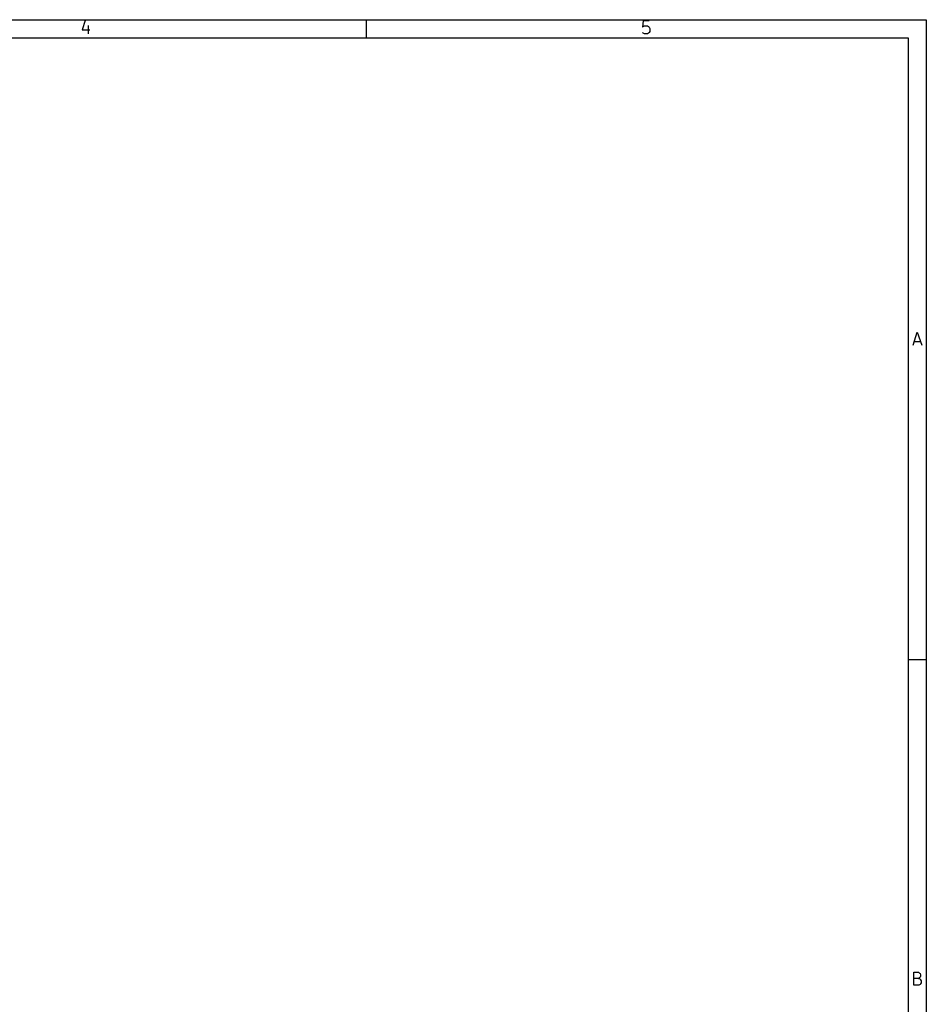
# Model space of a CAD drawing. Extents: x 4000 to 113000, y 4000 to 78670.
# Tile 9 of 9: x 77726 to 113000, y 40383 to 78670. Entities that reach past the tile are written whole.
import ezdxf

# ---------------------------------------------------------------- set-up
doc = ezdxf.new("R2010")
doc.units = 0
doc.layers.add('BLACK', color=1, linetype='CONTINUOUS')

msp = doc.modelspace()

# ---------------------------------------------------------------- linework, layer by layer
at = {"layer": 'BLACK'}
for p, q in [((4000, 78670), (113000, 78670)), ((80270, 78640), (80160, 78280)), ((91200, 78670), (91200, 77970)), ((101980, 78620), (101960, 78380)), ((102220, 78620), (101980, 78620)), ((113000, 78670), (113000, 4000)), ((80160, 78280), (80460, 78280)), ((80390, 78450), (80390, 78120)), ((101960, 78380), (101980, 78400)), ((101980, 78140), (101960, 78170)), ((101980, 78400), (102030, 78430)), ((102030, 78120), (101980, 78140)), ((102030, 78430), (102150, 78430)), ((102150, 78120), (102030, 78120)), ((102150, 78430), (102190, 78400)), ((102190, 78140), (102150, 78120)), ((102190, 78400), (102220, 78380)), ((102220, 78170), (102190, 78140)), ((102220, 78380), (102240, 78330)), ((102240, 78210), (102220, 78170)), ((102240, 78330), (102240, 78210)), ((4700, 77970), (112300, 77970)), ((112300, 77970), (112300, 4700)), ((112490, 66020), (112650, 66520)), ((112650, 66520), (112820, 66020)), ((112540, 66160), (112770, 66160)), ((113000, 53780), (112300, 53780)), ((112520, 41130), (112520, 41630)), ((112520, 41630), (112690, 41630)), ((112690, 41390), (112520, 41390)), ((112690, 41630), (112730, 41600)), ((112730, 41410), (112690, 41390)), ((112690, 41390), (112760, 41370)), ((112730, 41600), (112760, 41580)), ((112760, 41440), (112730, 41410)), ((112760, 41580), (112780, 41530)), ((112780, 41480), (112760, 41440)), ((112760, 41370), (112780, 41340)), ((112780, 41530), (112780, 41480)), ((112710, 41130), (112520, 41130)), ((112760, 41150), (112710, 41130)), ((112780, 41180), (112760, 41150)), ((112780, 41340), (112800, 41290)), ((112800, 41220), (112780, 41180)), ((112800, 41290), (112800, 41220))]:
    msp.add_line(p, q, dxfattribs=at)

doc.saveas('drawing.dxf')
